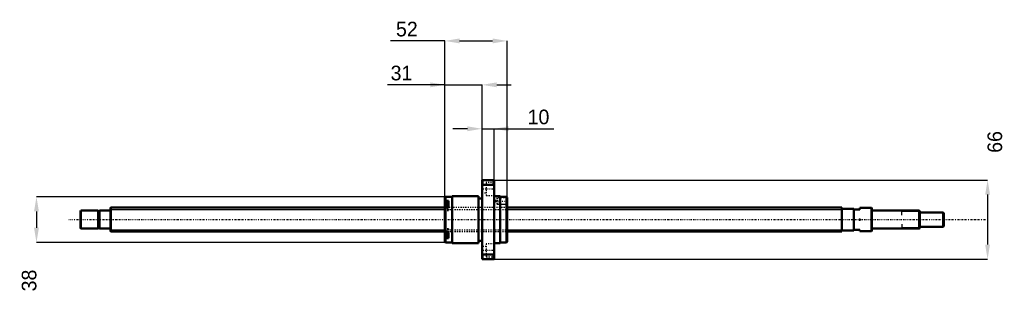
# Model space of a CAD drawing. Header units: millimetres. Extents: x -76 to 746, y -61 to 167.
import ezdxf

# ---------------------------------------------------------------- set-up
doc = ezdxf.new("R2010")
doc.units = ezdxf.units.MM
doc.linetypes.add('Center', pattern=[1.5, 0.45, -0.5, 0.05, -0.5])
doc.linetypes.add('Dashed', pattern=[2, 1, -1])
for name, color, linetype, lineweight in [('2d ConnectionPoints', 7, 'Continuous', 50), ('AM_0', 7, 'Continuous', 50), ('AM_4', 3, 'Continuous', 25), ('AM_5', 3, 'Continuous', 25), ('AM_7', 7, 'Center', 25), ('AM_9', 6, 'Dashed', 25)]:
    doc.layers.add(name, color=color, linetype=linetype, lineweight=lineweight)
doc.dimstyles.new('ISO-25', dxfattribs={"dimtxt": 2.5, "dimasz": 2.5, "dimexe": 1.25, "dimexo": 0.625, "dimtad": 1, "dimtxsty": 'Standard', "dimcen": 2.5, "dimadec": 0, "dimazin": 0, "dimtfac": 1, "dimtmove": 0, "dimatfit": 3, "dimfxl": 0, "dimarcsym": 0})

# ---------------------------------------------------------------- blocks, each defined once
blk = doc.blocks.new('1_BNK_2020_3_6G0_720LC5Y0_Nut_0_in_BNK2020_3_6G0_720LC5Y_3310__4')
at = {"layer": 'AM_0'}
for p, q in [((320, 33), (310, 33)), ((310, 33), (310, -33)), ((310.5, 33), (310.5, 28.98)), ((319.5, 33), (319.5, 28.98)), ((320, 33), (320, -33)), ((310, 28.34), (310.5, 28.98)), ((310.5, 28.98), (319.5, 28.98)), ((319.5, 28.98), (320, 28.34)), ((279.5, 19), (279, 18.5)), ((279, 18.5), (279, 10.59)), ((285, 19), (279.5, 19)), ((279.5, 19), (279.5, 15.54)), ((285, 19.5), (285, -19.5)), ((307, 19.5), (285, 19.5)), ((307, 19.5), (307, -19.5)), ((310, 17.55), (307, 17.55)), ((325, 19.5), (320, 19.5)), ((325, 19.5), (325, -19.5)), ((330.5, 19), (325, 19)), ((330.5, 19), (330.5, -19)), ((331, 18.5), (330.5, 19)), ((331, 18.5), (331, -18.5)), ((279, 15.18), (279.5, 15.54)), ((279.5, 10.94), (279, 10.58)), ((279, 10.58), (279, -18.5)), ((282, 13.71), (279.27, 13.71)), ((282, 15.54), (279.5, 15.54)), ((282, 10.94), (279.5, 10.94)), ((279.5, 10.94), (279.5, -10.94)), ((282, 15.54), (282, 10.94)), ((279, -10.58), (279.5, -10.94)), ((279.5, -15.54), (279, -15.18)), ((279.27, -13.71), (282, -13.71)), ((282, -10.94), (279.5, -10.94)), ((282, -15.54), (279.5, -15.54)), ((279.5, -15.54), (279.5, -19)), ((282, -10.94), (282, -15.54)), ((279, -18.5), (279.5, -19)), ((279.5, -19), (285, -19)), ((285, -19.5), (307, -19.5)), ((307, -17.55), (310, -17.55)), ((320, -19.5), (325, -19.5)), ((325, -19), (330.5, -19)), ((330.5, -19), (331, -18.5)), ((310.5, -28.98), (310, -28.34)), ((310.5, -28.98), (310.5, -33)), ((319.5, -28.98), (310.5, -28.98)), ((320, -28.34), (319.5, -28.98)), ((319.5, -28.98), (319.5, -33)), ((310, -33), (320, -33))]:
    blk.add_line(p, q, dxfattribs=at)
for centre, start, end in [((279.27, 13.44), 90, 180), ((279.27, -13.44), 180, 270)]:
    blk.add_arc(centre, 0.275, start, end, dxfattribs=at)
at = {"layer": 'AM_4'}
for p, q in [((279.27, 13.71), (279.27, 10.78)), ((279.27, -10.78), (279.27, -13.71))]:
    blk.add_line(p, q, dxfattribs=at)
at = {"layer": 'AM_5', "linetype": 'Dashed'}
for p, q in [((323.7, 18.09), (324.4, 18.5)), ((331, 18.5), (324.4, 18.5)), ((324.4, 18.5), (324.4, 12.5)), ((323.7, 12.91), (324.4, 12.5)), ((331, 12.5), (324.4, 12.5))]:
    blk.add_line(p, q, dxfattribs=at)
at = {"layer": 'AM_7'}
for p, q in [((309.5, 25.55), (320.5, 25.55)), ((278.85, 10.96), (282.15, 10.96)), ((320.61, 15.5), (331.5, 15.5)), ((278.85, -10.96), (282.15, -10.96)), ((309.5, -25.55), (320.5, -25.55))]:
    blk.add_line(p, q, dxfattribs=at)
at = {"layer": 'AM_9'}
for p, q in [((313.5, 28.85), (310, 28.85)), ((313.5, 31.05), (313.5, 20.05)), ((320, 31.05), (313.5, 31.05)), ((310, 22.25), (313.5, 22.25)), ((313.5, 20.05), (320, 20.05)), ((322.6, 18.09), (321.1, 15.5)), ((330.59, 18.09), (322.6, 18.09)), ((322.6, 18.09), (322.6, 12.91)), ((331, 18.5), (330.59, 18.09)), ((330.59, 18.09), (330.59, 12.91)), ((282, 13.26), (279, 13.26)), ((280.85, 12.35), (279, 12.35)), ((280.85, 11.98), (279, 11.98)), ((280.85, 11.33), (279, 11.33)), ((280.85, 10.59), (279, 10.59)), ((331, 10), (279, 10)), ((280.85, 9.94), (279, 9.94)), ((280.85, 9.57), (279, 9.57)), ((282, 8.66), (279, 8.66)), ((279.27, 10.78), (279.27, 8.21)), ((280.85, 12.35), (280.85, 9.57)), ((282, 10.94), (282, 7.71)), ((321.1, 15.5), (322.6, 12.91)), ((322.6, 12.91), (330.59, 12.91)), ((330.59, 12.91), (331, 12.5)), ((279, 7.71), (282, 7.71)), ((279.27, 8.21), (282, 8.21)), ((282, -7.71), (279, -7.71)), ((279.27, -8.21), (279.27, -10.78)), ((282, -8.21), (279.27, -8.21)), ((282, -7.71), (282, -10.94)), ((282, -8.66), (279, -8.66)), ((280.85, -9.57), (279, -9.57)), ((280.85, -9.94), (279, -9.94)), ((279, -10), (331, -10)), ((280.85, -10.59), (279, -10.59)), ((280.85, -11.33), (279, -11.33)), ((280.85, -11.98), (279, -11.98)), ((280.85, -12.35), (279, -12.35)), ((282, -13.26), (279, -13.26)), ((280.85, -9.57), (280.85, -12.35)), ((313.5, -22.25), (310, -22.25)), ((313.5, -20.05), (313.5, -31.05)), ((320, -20.05), (313.5, -20.05)), ((310, -28.85), (313.5, -28.85)), ((313.5, -31.05), (320, -31.05))]:
    blk.add_line(p, q, dxfattribs=at)
for centre, start, end in [((279.27, 8.49), 180, 270), ((279.27, -8.49), 90, 180)]:
    blk.add_arc(centre, 0.275, start, end, dxfattribs=at)
blk = doc.blocks.new('2_BNK_2020_3_6G0_720LC5Y_Shaft_0_in_BNK2020_3_6G0_720LC5Y_3310__4')
at = {"layer": 'AM_0'}
for p, q in [((0.3, 10), (0, 9.7)), ((0, 9.7), (0, -9.7)), ((0.3, 10), (0.3, -10)), ((279, 10), (0.3, 10)), ((610, 10), (331, 10)), ((610, 10), (610, -10)), ((620, 9), (610, 9)), ((620, 9), (620, -9)), ((620, 8.5), (625, 8.5)), ((634.7, 9.75), (625, 9.75)), ((625, 9.75), (625, 8.5)), ((635, 9.45), (634.7, 9.75)), ((634.7, 9.75), (634.7, -9.75)), ((635, 9.45), (635, -9.45)), ((-24.5, 7.5), (-25, 7)), ((-25, 7), (-25, -7)), ((-24.5, 7.5), (-24.5, -7.5)), ((-10.15, 7.5), (-24.5, 7.5)), ((-10.15, 7.5), (-10.15, -7.5)), ((-9, 7.15), (-10.15, 7.15)), ((-9, 7.5), (-9, -7.5)), ((-0.2, 7.5), (-9, 7.5)), ((674.5, 7.5), (635.2, 7.5)), ((675, 7), (674.5, 7.5)), ((674.5, 7.5), (674.5, -7.5)), ((675, 7), (675, -7)), ((694.5, 6), (675, 6)), ((695, 5.5), (694.5, 6)), ((694.5, 6), (694.5, -6)), ((695, 5.5), (695, -5.5)), ((-25, -7), (-24.5, -7.5)), ((-24.5, -7.5), (-10.15, -7.5)), ((-10.15, -7.15), (-9, -7.15)), ((-9, -7.5), (-0.2, -7.5)), ((635.2, -7.5), (674.5, -7.5)), ((674.5, -7.5), (675, -7)), ((675, -6), (694.5, -6)), ((694.5, -6), (695, -5.5)), ((0, -9.7), (0.3, -10)), ((0.3, -10), (279, -10)), ((331, -10), (610, -10)), ((610, -9), (620, -9)), ((625, -8.5), (620, -8.5)), ((625, -8.5), (625, -9.75)), ((625, -9.75), (634.7, -9.75)), ((634.7, -9.75), (635, -9.45))]:
    blk.add_line(p, q, dxfattribs=at)
for centre, start, end in [((-0.2, 7.7), 270, 360), ((635.2, 7.7), 180, 270), ((-0.2, -7.7), 0, 90), ((635.2, -7.7), 90, 180)]:
    blk.add_arc(centre, 0.2, start, end, dxfattribs=at)
at = {"layer": 'AM_4'}
for p, q in [((-0.2, 7.5), (-0.2, -7.5)), ((635.2, 7.5), (635.2, -7.5))]:
    blk.add_line(p, q, dxfattribs=at)
at = {"layer": 'AM_5'}
for p, q in [((0, 8.4665), (279, 8.4665)), ((331, 8.4665), (610, 8.4665)), ((610, 5), (610, 8.4665)), ((675, 6.8865), (660, 6.8865)), ((660, 3.75), (660, 6.8865)), ((610, -5), (610, -8.4665)), ((660, -3.75), (660, -6.8865)), ((675, -6.8865), (660, -6.8865)), ((0, -8.4665), (279, -8.4665)), ((331, -8.4665), (610, -8.4665))]:
    blk.add_line(p, q, dxfattribs=at)
at = {"layer": 'AM_5', "linetype": 'Dashed'}
for p, q in [((279, 8.4665), (331, 8.4665)), ((279, -8.4665), (331, -8.4665))]:
    blk.add_line(p, q, dxfattribs=at)
at = {"layer": 'AM_7'}
blk.add_line((-34.75, 0), (729.75, 0), dxfattribs=at)
at = {"layer": 'AM_9'}
for p, q in [((331, 10), (279, 10)), ((279, -10), (331, -10))]:
    blk.add_line(p, q, dxfattribs=at)
blk = doc.blocks.new('*D3')
at = {"layer": 'AM_5', "color": 0, "lineweight": -2}
for p, q in [((279, 112.3), (231.01, 112.3)), ((266.8, 112.3), (254.6, 112.3)), ((279, 18.5), (279, 112.3)), ((279, 112.3), (310, 112.3)), ((310, 33), (310, 112.3)), ((322.2, 112.3), (334.4, 112.3))]:
    blk.add_line(p, q, dxfattribs=at)
at = {"layer": 'AM_5', "color": 0}
for points in [[(266.8, 110.27), (266.8, 114.33), (279, 112.3)], [(322.2, 114.33), (322.2, 110.27), (310, 112.3)]]:
    blk.add_solid(points, dxfattribs=at)
at = {"layer": 'Defpoints', "color": 0}
for p in [(310, 112.3), (310, 33), (279, 18.5)]:
    blk.add_point(p, dxfattribs=at)
at = {"layer": 'AM_5', "color": 0, "insert": (242.81, 122.06), "char_height": 12.2, "attachment_point": 5}
blk.add_mtext('31', dxfattribs=at)
blk = doc.blocks.new('*D4')
at = {"layer": 'AM_5', "color": 0, "lineweight": -2}
for p, q in [((279.5, 19), (-61.6, 19)), ((-61.6, 6.8), (-61.6, -6.8)), ((279.5, -19), (-61.6, -19))]:
    blk.add_line(p, q, dxfattribs=at)
at = {"layer": 'AM_5', "color": 0}
for points in [[(-59.57, 6.8), (-63.63, 6.8), (-61.6, 19)], [(-63.63, -6.8), (-59.57, -6.8), (-61.6, -19)]]:
    blk.add_solid(points, dxfattribs=at)
at = {"layer": 'Defpoints', "color": 0}
for p in [(279.5, 19), (-61.6, -19), (279.5, -19)]:
    blk.add_point(p, dxfattribs=at)
at = {"layer": 'AM_5', "color": 0, "insert": (-67.7, -50.72), "char_height": 12.2, "attachment_point": 5, "rotation": 90}
blk.add_mtext('38', dxfattribs=at)
blk = doc.blocks.new('*D5')
at = {"layer": 'AM_5', "color": 0, "lineweight": -2}
for p, q in [((297.8, 75.7), (285.6, 75.7)), ((310, 33), (310, 75.7)), ((310, 75.7), (320, 75.7)), ((320, 33), (320, 75.7)), ((320, 75.7), (369.73, 75.7)), ((332.2, 75.7), (344.4, 75.7))]:
    blk.add_line(p, q, dxfattribs=at)
at = {"layer": 'AM_5', "color": 0}
for points in [[(297.8, 73.67), (297.8, 77.73), (310, 75.7)], [(332.2, 77.73), (332.2, 73.67), (320, 75.7)]]:
    blk.add_solid(points, dxfattribs=at)
at = {"layer": 'Defpoints', "color": 0}
for p in [(320, 75.7), (310, 33), (320, 33)]:
    blk.add_point(p, dxfattribs=at)
at = {"layer": 'AM_5', "color": 0, "insert": (357.06, 85.46), "char_height": 12.2, "attachment_point": 5}
blk.add_mtext('10', dxfattribs=at)
blk = doc.blocks.new('*D6')
at = {"layer": 'AM_5', "color": 0, "lineweight": -2}
for p, q in [((279, 148.9), (233.74, 148.9)), ((279, 18.5), (279, 148.9)), ((291.2, 148.9), (318.8, 148.9)), ((331, 18.5), (331, 148.9))]:
    blk.add_line(p, q, dxfattribs=at)
at = {"layer": 'AM_5', "color": 0}
for points in [[(291.2, 150.93), (291.2, 146.87), (279, 148.9)], [(318.8, 146.87), (318.8, 150.93), (331, 148.9)]]:
    blk.add_solid(points, dxfattribs=at)
at = {"layer": 'Defpoints', "color": 0}
for p in [(331, 148.9), (279, 18.5), (331, 18.5)]:
    blk.add_point(p, dxfattribs=at)
at = {"layer": 'AM_5', "color": 0, "insert": (247.28, 158.66), "char_height": 12.2, "attachment_point": 5}
blk.add_mtext('52', dxfattribs=at)
blk = doc.blocks.new('*D7')
at = {"layer": 'AM_5', "color": 0, "lineweight": -2}
for p, q in [((320, 33), (731.6, 33)), ((731.6, 20.8), (731.6, -20.8)), ((320, -33), (731.6, -33))]:
    blk.add_line(p, q, dxfattribs=at)
at = {"layer": 'AM_5', "color": 0}
for points in [[(733.63, 20.8), (729.57, 20.8), (731.6, 33)], [(729.57, -20.8), (733.63, -20.8), (731.6, -33)]]:
    blk.add_solid(points, dxfattribs=at)
at = {"layer": 'Defpoints', "color": 0}
for p in [(320, 33), (320, -33), (731.6, -33)]:
    blk.add_point(p, dxfattribs=at)
at = {"layer": 'AM_5', "color": 0, "insert": (737.7, 64.72), "char_height": 12.2, "attachment_point": 5, "rotation": 90}
blk.add_mtext('66', dxfattribs=at)

msp = doc.modelspace()

# ---------------------------------------------------------------- linework, layer by layer
at = {"layer": '2d ConnectionPoints'}
for p in [(0, 0), (625, 0)]:
    msp.add_point(p, dxfattribs=at)

# ---------------------------------------------------------------- block references
for name in ['1_BNK_2020_3_6G0_720LC5Y0_Nut_0_in_BNK2020_3_6G0_720LC5Y_3310__4', '2_BNK_2020_3_6G0_720LC5Y_Shaft_0_in_BNK2020_3_6G0_720LC5Y_3310__4']:
    msp.add_blockref(name, (0, 0))

# ---------------------------------------------------------------- dimensions: what is measured, and where the dimension line sits
at = {"layer": 'AM_5'}
for base, p1, p2, text, picture, middle in [((331, 148.9), (279, 18.5), (331, 18.5), '52', '*D6', (247.28, 148.9)), ((310, 112.3), (279, 18.5), (310, 33), '31', '*D3', (242.807, 112.3)), ((320, 75.7), (310, 33), (320, 33), '10', '*D5', (357.065, 75.7))]:
    dim = msp.add_linear_dim(base=base, p1=p1, p2=p2, text=text, dimstyle='ISO-25', override={"dimtxt": 12.2, "dimasz": 12.2, "dimexe": 0, "dimexo": 0, "dimgap": 3.66}, dxfattribs=at)
    dim.commit()
    dim.dimension.update_dxf_attribs({"geometry": picture, "text_midpoint": middle, "dimtype": 160})
for base, p1, p2, text, picture, middle in [((731.6, -33), (320, 33), (320, -33), '66', '*D7', (737.7, 64.72)), ((-61.6, -19), (279.5, 19), (279.5, -19), '38', '*D4', (-67.7, -50.72))]:
    dim = msp.add_linear_dim(base=base, p1=p1, p2=p2, angle=90, text=text, dimstyle='ISO-25', override={"dimtxt": 12.2, "dimasz": 12.2, "dimexe": 0, "dimexo": 0, "dimgap": 3.66}, dxfattribs=at)
    dim.commit()
    dim.dimension.update_dxf_attribs({"geometry": picture, "text_midpoint": middle, "dimtype": 160, "text_rotation": 90})

doc.saveas('drawing.dxf')
